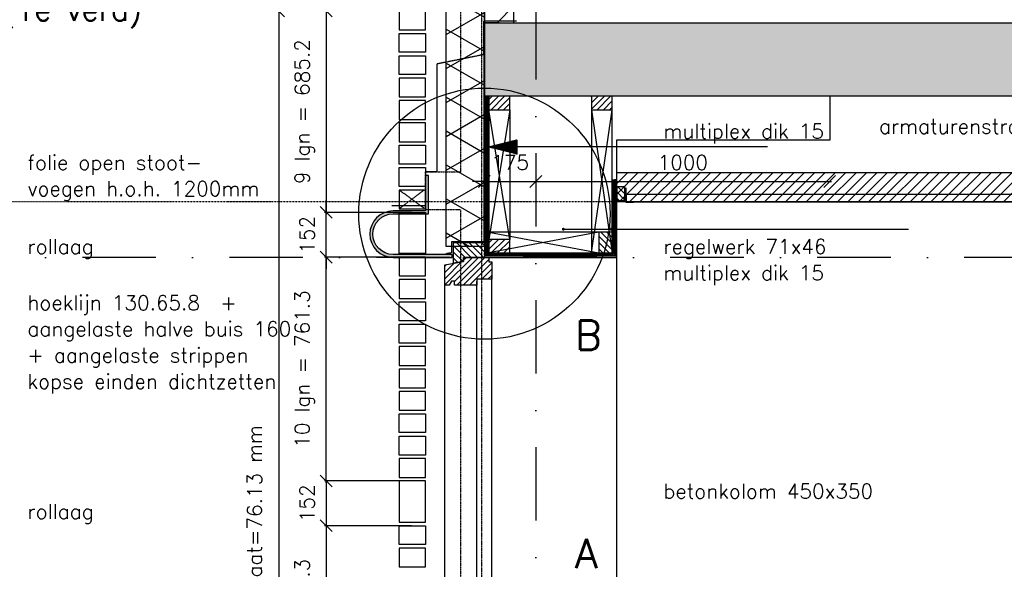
# Model space of a CAD drawing. Extents: x 145187 to 222247, y 87753 to 171871.
# Tile 9 of 36: x 150983 to 154333, y 93896 to 95766. Entities that reach past the tile are written whole.
import ezdxf

# ---------------------------------------------------------------- set-up
doc = ezdxf.new("R2010")
doc.units = 0
doc.header["$LTSCALE"] = 5
doc.header["$MEASUREMENT"] = 0
doc.header["$PDMODE"] = 3
doc.header["$PDSIZE"] = 0.1
for name, pattern in [('DASHDOT', [1, 0.5, -0.25, 0, -0.25]), ('DD1', [2.66667, 1.66667, -0.5, 0, -0.5]), ('HIDDEN', [0.375, 0.25, -0.125]), ('HIDDEN2', [0.1875, 0.125, -0.0625])]:
    doc.linetypes.add(name, pattern=pattern)
doc.layers.get('0').update_dxf_attribs({"linetype": 'CONTINUOUS'})
doc.layers.get('DEFPOINTS').update_dxf_attribs({"linetype": 'CONTINUOUS'})
for name, color, linetype in [('_DETAILNUMMERS', 4, 'CONTINUOUS'), ('_DETAILNUMMERSTEKST', 4, 'CONTINUOUS'), ('A--01A1_ACEER', 1, 'CONTINUOUS'), ('A--A21--_F--3-', 9, 'CONTINUOUS'), ('A--A21--_F-23-', 9, 'CONTINUOUS'), ('A--A22--_F123-', 9, 'CONTINUOUS'), ('A--A23--_F--3-', 9, 'CONTINUOUS'), ('A--A25--_F--3-', 9, 'CONTINUOUS'), ('A--A30--_F--3-', 9, 'CONTINUOUS'), ('A--A35--_F--3-', 9, 'CONTINUOUS'), ('A--L13DC4_VLOEREN', 4, 'HIDDEN'), ('A--L21--', 3, 'CONTINUOUS'), ('A--L21--_F--3-', 7, 'CONTINUOUS'), ('A--L21--_F-23-', 4, 'CONTINUOUS'), ('A--L21D1_BUITENWAND', 1, 'CONTINUOUS'), ('A--L21D4_BUITENWAND', 4, 'CONTINUOUS'), ('A--L21DC1_BUITENWAND', 1, 'HIDDEN'), ('A--L22--', 3, 'CONTINUOUS'), ('A--L22--_F--3-', 7, 'CONTINUOUS'), ('A--L25--', 7, 'CONTINUOUS'), ('A--L25--_F-23-', 7, 'CONTINUOUS'), ('A--L28--_F--3-', 1, 'CONTINUOUS'), ('A--L28D1_KONSTRUKTIES', 1, 'CONTINUOUS'), ('A--L28DC1_KONSTRUKTIES', 1, 'HIDDEN2'), ('A--L30--', 7, 'CONTINUOUS'), ('A--L30--_F123-', 7, 'CONTINUOUS'), ('A--L31--', 2, 'CONTINUOUS'), ('A--L31--_F--3-', 7, 'CONTINUOUS'), ('A--L31A1_BUITENKOZIJN', 1, 'CONTINUOUS'), ('A--L31D1_BUITENKOZIJN', 1, 'CONTINUOUS'), ('A--L35-D2-_PLAFONDS', 2, 'CONTINUOUS'), ('A--L35-D4-_PLAFONDS', 4, 'CONTINUOUS'), ('A--L35D1_PLAFONDS', 1, 'CONTINUOUS'), ('A--M$1A-_F123-', 1, 'CONTINUOUS'), ('A--M01A1_MAATVOERING', 1, 'CONTINUOUS'), ('A--M01B1_HOOGTE_MAATV', 1, 'CONTINUOUS'), ('A--T$1A-_F123_20', 1, 'CONTINUOUS'), ('A--T01A-25_TEKST', 2, 'CONTINUOUS'), ('A--T01B2_HOOGTE_MAATV', 2, 'CONTINUOUS'), ('A--T01B3_HOOGTE_MAATV', 3, 'CONTINUOUS'), ('STRAMIEN', 8, 'DD1'), ('X--LR---_CP', 7, 'CONTINUOUS')]:
    doc.layers.add(name, color=color, linetype=linetype)
doc.styles.add('HIEMSTRA', font='romans.shx')
doc.styles.add('HOOGTEXT', font='ROMANS.shx', dxfattribs={"height": 2.5})
doc.dimstyles.get("Standard").update_dxf_attribs({"dimscale": 50, "dimtxt": 2.5, "dimasz": 2, "dimexe": 0.3, "dimexo": 0.3, "dimgap": 2, "dimtad": 1, "dimdec": 0, "dimzin": 0, "dimdsep": 46, "dimtxsty": 'HIEMSTRA', "dimblk1": 'OBLIQUE', "dimblk2": 'OBLIQUE', "dimsah": 1, "dimcen": 0.09, "dimdle": 0.3, "dimclrd": 1, "dimclre": 1, "dimclrt": 2, "dimadec": 0, "dimazin": 0, "dimtfac": 1, "dimtdec": 4, "dimtix": 1, "dimtmove": 2, "dimatfit": 3, "dimldrblk": 'OBLIQUE', "dimfxl": 0, "dimtvp": 625, "dimtolj": 1, "dimtzin": 0, "dimarcsym": 0})
pattern_1 = [(45, (0, 0), (-10.6066, 10.6066), [])]

# ---------------------------------------------------------------- blocks, each defined once
blk = doc.blocks.new('HOOGTEP')
at = {"layer": 'A--M01A1_MAATVOERING'}
for p, q in [((0, 0), (0.624, 2.33)), ((0.624, 2.33), (8.794, 2.33)), ((-2.415, 0.647), (0, 0))]:
    blk.add_line(p, q, dxfattribs=at)
at = {"layer": 'A--M01B1_HOOGTE_MAATV'}
blk.add_line((-1.379, 0), (0.911, 0), dxfattribs=at)
at = {"layer": 'A--T01B2_HOOGTE_MAATV', "style": 'HOOGTEXT', "flags": 4}
blk.add_attdef('TEKST', (1.84, -0.671), '', height=1.5, dxfattribs=at)
at = {"layer": 'A--T01B3_HOOGTE_MAATV', "style": 'HOOGTEXT', "flags": 4}
blk.add_attdef('HOOGTE', (1.673, 3.819), '', height=1.75, dxfattribs=at)
blk = doc.blocks.new('_OBLIQUE')
at = {"color": 0, "linetype": 'ByBlock'}
blk.add_line((-0.5, -0.5), (0.5, 0.5), dxfattribs=at)
blk = doc.blocks.new('*D42')
at = {"layer": 'A--M$1A-_F123-', "color": 1, "lineweight": -2}
for p, q in [((152564.2, 95240), (152564.2, 95209.6)), ((152739.3, 95240), (152739.3, 95209.6)), ((152564.2, 95215.6), (152524.2, 95215.6)), ((152564.2, 95215.6), (152739.3, 95215.6)), ((152739.3, 95215.6), (152779.3, 95215.6))]:
    blk.add_line(p, q, dxfattribs=at)
at = {"layer": 'DEFPOINTS', "color": 0}
for p in [(152564.2, 95246), (152739.3, 95246), (152739.3, 95215.6)]:
    blk.add_point(p, dxfattribs=at)
at = {"layer": 'A--M$1A-_F123-', "color": 1, "lineweight": -2, "xscale": 40, "yscale": 40, "zscale": 40}
blk.add_blockref('_OBLIQUE', (152564.2, 95215.6), dxfattribs=at)
at = {"layer": 'A--M$1A-_F123-', "color": 1, "lineweight": -2, "xscale": 40, "yscale": 40, "zscale": 40, "rotation": 180}
blk.add_blockref('_OBLIQUE', (152739.3, 95215.6), dxfattribs=at)
at = {"layer": 'A--M$1A-_F123-', "color": 2, "insert": (152651.7, 95280.6), "char_height": 50, "attachment_point": 5, "style": 'HIEMSTRA'}
blk.add_mtext('\\A1;175', dxfattribs=at)
blk = doc.blocks.new('*D43')
at = {"layer": 'A--M$1A-_F123-', "color": 1, "lineweight": -2}
blk.add_line((152733.3, 95215.6), (153745.3, 95215.6), dxfattribs=at)
at = {"layer": 'DEFPOINTS', "color": 0}
for p in [(152739.3, 95215.6), (153739.3, 95215.6), (153739.3, 95215.6)]:
    blk.add_point(p, dxfattribs=at)
at = {"layer": 'A--M$1A-_F123-', "color": 1, "lineweight": -2, "xscale": 40, "yscale": 40, "zscale": 40, "rotation": 180}
blk.add_blockref('_OBLIQUE', (152739.3, 95215.6), dxfattribs=at)
at = {"layer": 'A--M$1A-_F123-', "color": 1, "lineweight": -2, "xscale": 40, "yscale": 40, "zscale": 40}
blk.add_blockref('_OBLIQUE', (153739.3, 95215.6), dxfattribs=at)
at = {"layer": 'A--M$1A-_F123-', "color": 2, "insert": (153239.3, 95280.6), "char_height": 50, "attachment_point": 5, "style": 'HIEMSTRA'}
blk.add_mtext('\\A1;1000', dxfattribs=at)
blk = doc.blocks.new('Q020259-')
at = {"layer": 'A--A25--_F--3-'}
h = blk.add_hatch(dxfattribs=at)
h.set_pattern_fill('ALFALINE', color=256, scale=15, style=0, pattern_type=2)
h.set_pattern_definition(pattern_1)
h.paths.add_polyline_path([(0, 0), (0, 46), (28, 46), (28, 0)])
at = {"layer": 'A--L25--_F-23-', "color": 2, "linetype": 'Continuous'}
blk.add_lwpolyline([(0, 0), (0, 46), (28, 46), (28, 0)], close=True, dxfattribs=at)
at = {"layer": 'X--LR---_CP'}
for p in [(0, 0), (0, 0), (28, 0)]:
    blk.add_point(p, dxfattribs=at)
blk = doc.blocks.new('*U117')
at = {"layer": 'A--A22--_F123-', "linetype": 'Continuous'}
for p, q in [((-50, 805.5), (16.5, 872)), ((-50, 381.2), (50, 481.2)), ((-6.9, 0), (50, 57))]:
    blk.add_line(p, q, dxfattribs=at)
blk = doc.blocks.new('*U53')
at = {"layer": 'A--L22--_F--3-', "color": 4, "linetype": 'Continuous'}
for points in [[(0, 0), (-50, 0), (-50, 872), (0, 872)], [(0, 0), (50, 0), (50, 872), (0, 872)]]:
    blk.add_lwpolyline(points, dxfattribs=at).dxf.unprotected_set("ltscale", 0)
blk.add_blockref('*U117', (0, 0))
blk = doc.blocks.new('*D77')
at = {"layer": 'A--M$1A-_F123-', "color": 1, "lineweight": -2}
for p, q in [((152273.3, 94044.6), (152020, 94044.6)), ((152026, 94050.6), (152026, 93277.3)), ((152308, 93283.3), (152020, 93283.3))]:
    blk.add_line(p, q, dxfattribs=at)
at = {"layer": 'DEFPOINTS', "color": 0}
for p in [(152279.3, 94044.6), (152026, 93283.3), (152314, 93283.3)]:
    blk.add_point(p, dxfattribs=at)
at = {"layer": 'A--M$1A-_F123-', "color": 1, "lineweight": -2, "xscale": 40, "yscale": 40, "zscale": 40}
for p, rotation in [((152026, 94044.6), 90), ((152026, 93283.3), 270)]:
    blk.add_blockref('_OBLIQUE', p, dxfattribs=dict(at, rotation=rotation))
at = {"layer": 'A--M$1A-_F123-', "color": 2, "insert": (151952.7, 93664), "char_height": 50, "attachment_point": 5, "rotation": 90, "style": 'HIEMSTRA'}
blk.add_mtext('\\A1;10 lgn = 761.3', dxfattribs=at)
blk = doc.blocks.new('*D78')
at = {"layer": 'A--M$1A-_F123-', "color": 1, "lineweight": -2}
for p, q in [((152026, 94196.9), (152026, 94236.9)), ((152308, 94196.9), (152020, 94196.9)), ((152026, 94196.9), (152026, 94044.6)), ((152315.8, 94044.6), (152020, 94044.6)), ((152026, 94044.6), (152026, 94004.6))]:
    blk.add_line(p, q, dxfattribs=at)
at = {"layer": 'DEFPOINTS', "color": 0}
for p in [(152314, 94196.9), (152026, 94044.6), (152321.8, 94044.6)]:
    blk.add_point(p, dxfattribs=at)
at = {"layer": 'A--M$1A-_F123-', "color": 1, "lineweight": -2, "xscale": 40, "yscale": 40, "zscale": 40}
for p, rotation in [((152026, 94196.9), 270), ((152026, 94044.6), 90)]:
    blk.add_blockref('_OBLIQUE', p, dxfattribs=dict(at, rotation=rotation))
at = {"layer": 'A--M$1A-_F123-', "color": 2, "insert": (151961, 94120.8), "char_height": 50, "attachment_point": 5, "rotation": 90, "style": 'HIEMSTRA'}
blk.add_mtext('\\A1;152', dxfattribs=at)
blk = doc.blocks.new('*D79')
at = {"layer": 'A--M$1A-_F123-', "color": 1, "lineweight": -2}
for p, q in [((152308, 94958.2), (152020, 94958.2)), ((152026, 94190.9), (152026, 94964.2)), ((152273.3, 94196.9), (152020, 94196.9))]:
    blk.add_line(p, q, dxfattribs=at)
at = {"layer": 'DEFPOINTS', "color": 0}
for p in [(152026, 94958.2), (152314, 94958.2), (152279.3, 94196.9)]:
    blk.add_point(p, dxfattribs=at)
at = {"layer": 'A--M$1A-_F123-', "color": 1, "lineweight": -2, "xscale": 40, "yscale": 40, "zscale": 40}
for p, rotation in [((152026, 94958.2), 90), ((152026, 94196.9), 270)]:
    blk.add_blockref('_OBLIQUE', p, dxfattribs=dict(at, rotation=rotation))
at = {"layer": 'A--M$1A-_F123-', "color": 2, "insert": (151952.7, 94577.5), "char_height": 50, "attachment_point": 5, "rotation": 90, "style": 'HIEMSTRA'}
blk.add_mtext('\\A1;10 lgn = 761.3', dxfattribs=at)
blk = doc.blocks.new('*D80')
at = {"layer": 'A--M$1A-_F123-', "color": 1, "lineweight": -2}
for p, q in [((152026, 95110.4), (152026, 95150.4)), ((152315.8, 95110.4), (152020, 95110.4)), ((152026, 94958.2), (152026, 95110.4)), ((152308, 94958.2), (152020, 94958.2)), ((152026, 94958.2), (152026, 94918.2))]:
    blk.add_line(p, q, dxfattribs=at)
at = {"layer": 'DEFPOINTS', "color": 0}
for p in [(152026, 95110.4), (152321.8, 95110.4), (152314, 94958.2)]:
    blk.add_point(p, dxfattribs=at)
at = {"layer": 'A--M$1A-_F123-', "color": 1, "lineweight": -2, "xscale": 40, "yscale": 40, "zscale": 40}
for p, rotation in [((152026, 95110.4), 270), ((152026, 94958.2), 90)]:
    blk.add_blockref('_OBLIQUE', p, dxfattribs=dict(at, rotation=rotation))
at = {"layer": 'A--M$1A-_F123-', "color": 2, "insert": (151961, 95034.3), "char_height": 50, "attachment_point": 5, "rotation": 90, "style": 'HIEMSTRA'}
blk.add_mtext('\\A1;152', dxfattribs=at)
blk = doc.blocks.new('*D81')
at = {"layer": 'A--M$1A-_F123-', "color": 1, "lineweight": -2}
for p, q in [((152273.3, 95795.9), (152020, 95795.9)), ((152026, 95801.9), (152026, 95104.4)), ((152308, 95110.4), (152020, 95110.4))]:
    blk.add_line(p, q, dxfattribs=at)
at = {"layer": 'DEFPOINTS', "color": 0}
for p in [(152279.3, 95795.9, 0), (152026, 95110.4), (152314, 95110.4)]:
    blk.add_point(p, dxfattribs=at)
at = {"layer": 'A--M$1A-_F123-', "color": 1, "lineweight": -2, "xscale": 40, "yscale": 40, "zscale": 40}
for p, rotation in [((152026, 95795.9), 90), ((152026, 95110.4), 270)]:
    blk.add_blockref('_OBLIQUE', p, dxfattribs=dict(at, rotation=rotation))
at = {"layer": 'A--M$1A-_F123-', "color": 2, "insert": (151952.7, 95453.2), "char_height": 50, "attachment_point": 5, "rotation": 90, "style": 'HIEMSTRA'}
blk.add_mtext('\\A1;9 lgn = 685.2', dxfattribs=at)
blk = doc.blocks.new('*D85')
at = {"layer": 'A--M$1A-_F123-', "color": 1, "linetype": 'Continuous', "lineweight": -2}
for p, q in [((151864.4, 95801.9), (151864.4, 92211.5)), ((151858.4, 92217.5), (151858.4, 92217.5))]:
    blk.add_line(p, q, dxfattribs=at)
at = {"layer": 'DEFPOINTS', "color": 0, "linetype": 'Continuous'}
for p in [(151864.4, 95795.9, 0), (151864.4, 92217.5), (151864.4, 92217.5)]:
    blk.add_point(p, dxfattribs=at)
at = {"layer": 'A--M$1A-_F123-', "color": 1, "linetype": 'Continuous', "lineweight": -2, "xscale": 40, "yscale": 40, "zscale": 40}
for p, rotation in [((151864.4, 95795.9), 90), ((151864.4, 92217.5), 270)]:
    blk.add_blockref('_OBLIQUE', p, dxfattribs=dict(at, rotation=rotation))
at = {"layer": 'A--M$1A-_F123-', "color": 3, "linetype": 'Continuous', "insert": (151790.9, 94006.7), "char_height": 50, "attachment_point": 5, "rotation": 90, "style": 'HIEMSTRA'}
blk.add_mtext('\\A1;\\fRomanS|b0|i0|c0|p0;lagenmaat=76.13 mm', dxfattribs=at)
blk = doc.blocks.new('*U88')
at = {"layer": 'A--A21--_F-23-'}
h = blk.add_hatch(dxfattribs=at)
h.set_pattern_fill('ALFAISO', color=256, scale=100, angle=90, style=0, pattern_type=2)
h.set_pattern_definition([(150, (50, -3e-15), (-50, -86.6025), []), (210, (50, -3e-15), (50, -86.6025), [])])
h.paths.add_polyline_path([(0, 0), (-65, 0), (-65, 1497.6), (0, 1497.6), (65, 1497.6), (65, 0)])
at = {"layer": 'A--L21--_F--3-', "color": 3, "linetype": 'Continuous'}
for points in [[(0, 0), (-65, 0), (-65, 1497.6), (0, 1497.6)], [(0, 1497.6), (65, 1497.6), (65, 0), (0, 0)]]:
    blk.add_lwpolyline(points, dxfattribs=at)
blk = doc.blocks.new('KOZIJN_VB')
at = {"layer": 'A--A35--_F--3-'}
h = blk.add_hatch(dxfattribs=at)
h.set_pattern_fill('ALFALINE', color=256, scale=15, angle=90, style=0, pattern_type=2)
h.set_pattern_definition([(135, (571.291, -567.298), (-10.6066, -10.6066), [])])
h.paths.add_polyline_path([(-105, 50.9), (0, 50.9), (0, 0), (-71, 0), (-71, -14), (-105, -20.1)])
h = blk.add_hatch(dxfattribs=at)
h.set_pattern_fill('ALFALINE', color=256, scale=15, style=0, pattern_type=2)
h.set_pattern_definition([(45, (571.291, -567.298), (-10.6066, 10.6066), [])])
h.paths.add_polyline_path([(-135, -25.5), (-71, -14), (-71, 0), (15, 0), (15, -15), (25, -15), (25, -74), (-26, -74), (-26, -95), (-102, -95), (-102, -81), (-112, -81), (-120, -95), (-135, -95)])
at = {"layer": 'A--L31--_F--3-', "color": 2, "linetype": 'Continuous'}
for points in [[(-105, 50.9), (0, 50.9), (0, 0), (-71, 0), (-71, -14), (-105, -20.1), (-105, 50.9)], [(-135, -25.5), (-71, -14), (-71, 0), (15, 0), (15, -15), (25, -15), (25, -74), (-26, -74), (-26, -95), (-102, -95), (-102, -95), (-102, -81), (-112, -81), (-120, -95), (-135, -95)]]:
    blk.add_lwpolyline(points, close=True, dxfattribs=at)
at = {"layer": 'X--LR---_CP', "color": 1}
blk.add_point((0, 0), dxfattribs=at)
blk = doc.blocks.new('*U111')
at = {"layer": 'A--A30--_F--3-', "linetype": 'Continuous'}
for p, q in [((438.4, 4), (0, 4)), ((442.4, 0), (0, 0)), ((446.4, -4), (0, -4))]:
    blk.add_line(p, q, dxfattribs=at)
blk = doc.blocks.new('*U109')
at = {"layer": 'A--L30--_F123-', "color": 1, "linetype": 'Continuous'}
for points in [[(0, 0), (0, 7.5), (434.9, 7.5), (434.9, 7.5)], [(0, 0), (0, -7.5), (449.9, -7.5), (449.9, -7.5)]]:
    blk.add_lwpolyline(points, dxfattribs=at).dxf.unprotected_set("ltscale", 0)
blk.add_blockref('*U111', (0, 0))
blk = doc.blocks.new('*U112')
at = {"layer": 'A--A30--_F--3-', "linetype": 'Continuous'}
for p, q in [((-4, 256.6), (-4, 4)), ((0, 256.6), (0, 0)), ((4, 256.6), (4, -4))]:
    blk.add_line(p, q, dxfattribs=at)
blk = doc.blocks.new('*U110')
at = {"layer": 'A--L30--_F123-', "color": 1, "linetype": 'Continuous'}
for points in [[(-7.5, 7.5), (-7.5, 7.5), (-7.5, 256.6), (0, 256.6)], [(7.5, -7.5), (7.5, -7.5), (7.5, 256.6), (0, 256.6)]]:
    blk.add_lwpolyline(points, dxfattribs=at).dxf.unprotected_set("ltscale", 0)
blk.add_blockref('*U112', (0, 0))
blk = doc.blocks.new('*U114')
at = {"layer": 'A--A30--_F--3-', "linetype": 'Continuous'}
for p, q in [((-4, -533.4), (-4, 0)), ((0, -533.4), (0, 0)), ((4, -533.4), (4, 0))]:
    blk.add_line(p, q, dxfattribs=at)
blk = doc.blocks.new('*U113')
at = {"layer": 'A--L30--_F123-', "color": 1, "linetype": 'Continuous'}
for points in [[(0, 0), (-7.5, 0), (-7.5, -533.4), (0, -533.4)], [(0, 0), (7.5, 0), (7.5, -533.4), (0, -533.4)]]:
    blk.add_lwpolyline(points, dxfattribs=at).dxf.unprotected_set("ltscale", 0)
blk.add_blockref('*U114', (0, 0))
blk = doc.blocks.new('Q027002-')
at = {"layer": 'A--A21--_F--3-'}
h = blk.add_hatch(dxfattribs=at)
h.set_pattern_fill('ALFALINE', color=9, scale=15, style=0, pattern_type=2)
h.set_pattern_definition(pattern_1)
h.paths.add_polyline_path([(0, 0), (71, 0), (71, 46), (0, 46)])
at = {"layer": 'A--L21--_F-23-', "color": 2, "linetype": 'Continuous'}
blk.add_lwpolyline([(0, 0), (71, 0), (71, 46), (0, 46)], close=True, dxfattribs=at)
at = {"layer": 'X--LR---_CP', "linetype": 'Continuous'}
blk.add_point((0, 0), dxfattribs=at)
blk = doc.blocks.new('peiltje')
at = {"layer": 'A--T01A-25_TEKST'}
h = blk.add_hatch(dxfattribs=at)
h.set_pattern_fill('ANSI31', color=256, style=0)
h.set_pattern_definition([(45, (-152579.26553, -95332.97776), (-0.08838834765, 0.08838834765), [])])
h.paths.add_polyline_path([(96, -24), (0, 0), (96, 24)])
blk.add_line((947.6, 0), (0, 0), dxfattribs=at)

msp = doc.modelspace()

# ---------------------------------------------------------------- hatches: boundary and pattern name
at = {"layer": 'A--01A1_ACEER', "linetype": 'Continuous'}
h = msp.add_hatch(dxfattribs=at)
h.set_pattern_fill('ANSI31', color=256, scale=200, style=0)
h.paths.add_polyline_path([(158729.9, 95145.9), (153014.3, 95145.9), (153014.3, 95245.9), (158729.9, 95245.9)])
at = {"layer": 'A--A23--_F--3-'}
h = msp.add_hatch(dxfattribs=at)
h.set_pattern_fill('ALFABET', color=256, scale=20, angle=1, style=0, pattern_type=2)
h.set_pattern_definition([(134, (235101.89, 0), (86.32078, 83.359), []), (129, (235101.89, 0), (-143.64922, -10.04493), [15, -165]), (184, (235101.9, 0), (30.37155, 149.9312), [12, -132]), (78.5486, (235089.92, -0.84), (-113.27778, 139.88618), [12.74804, -140.22842]), (132.8158, (235102.59, 40), (-213.99344, -29.37358), [22.5, -247.5]), (82.3644, (235084.76, 37.55), (-183.50393, 198.05632), [19.12206, -210.3426]), (187.8158, (235102.6, 40), (-183.50378, 198.05647), [18, -198]), (158, (235082.42, 30.34), (-120.76856, -78.42802), [15, -165]), (213, (235082.42, 30.34), (-46.12453, 145.8572), [12, -132]), (107.5486, (235072.36, 23.81), (-166.89315, 67.42906), [12.74804, -140.22842]), (141.5, (235101.893, 0), (-1.26964, 66.611074), [0, -130.4, 0, -134, 0, -132.5]), (171.5, (235101.89, 0), (-51.229207, 79.788568), [0, -76.4, 0, -127.4, 0, -50.5]), (211.5, (235146.486, -0.78), (-106.826954, -2.64699), [0, -50, 0, -156, 0, -207]), (221.5, (235166.48, -1.13), (-116.270055, 22.05355), [0, -65, 0, -103.6, 0, -147]), (221.5, (235166.48, -1.13), (-116.270055, 22.05355), [0, -65, 0, -103.6, 0, -147])])
h.paths.add_polyline_path([(160664.3, 95505.9), (152564.2, 95505.9), (152564.3, 95755.9), (160664.3, 95755.9)])
at = {"layer": 'A--L21--_F-23-', "linetype": 'Continuous'}
h = msp.add_hatch(color=256, dxfattribs=at)
edge = h.paths.add_edge_path()
edge.add_arc((152253.5, 95036.5), 79, 90, 270)
edge.add_line((152253.5, 94957.5), (152454.3, 94957.5))
edge.add_line((152454.3, 94957.5), (152454.3, 94967.5))
edge.add_line((152454.3, 94967.5), (152253.5, 94967.5))
edge.add_arc((152253.5, 95036.5), 69, 90, 270, ccw=False)
edge.add_line((152253.5, 95105.5), (152263.5, 95105.5))
edge.add_line((152263.5, 95105.5), (152374.3, 95105.5))
edge.add_line((152374.3, 95105.5), (152374.3, 95235.5))
edge.add_line((152374.3, 95235.5), (152366.3, 95235.5))
edge.add_arc((152366.3, 95233.5), 2, 90, 180)
edge.add_line((152364.3, 95233.5), (152364.3, 95119))
edge.add_arc((152360.8, 95119), 3.5, -90, 0, ccw=False)
edge.add_line((152360.8, 95115.5), (152253.5, 95115.5))

# ---------------------------------------------------------------- linework, layer by layer
at = {"layer": '_DETAILNUMMERS'}
msp.add_circle((152564.3, 95106.1), 427.3, dxfattribs=at)
at = {"layer": 'A--L13DC4_VLOEREN'}
for points in [[(152673.8, 95761.3), (152560.8, 95761.3), (152560.8, 95647), (152402.2, 95615.3), (152402.2, 95248.9), (152364.3, 95248.9), (152364.3, 95132.9), (152249.5, 95132.9)], [(152631.5, 95761.3), (152562.2, 95761.3), (152562.1, 95009.9), (152452.3, 95009.9), (152452.3, 94972.6), (152432.4, 94969.6)]]:
    msp.add_lwpolyline(points, dxfattribs=at)
at = {"layer": 'A--L21--_F-23-', "linetype": 'Continuous'}
msp.add_lwpolyline([(160664.3, 95505.9), (152564.2, 95505.9), (152564.3, 95755.9), (160664.3, 95755.9)], close=True, dxfattribs=at)
at = {"layer": 'A--L21D1_BUITENWAND'}
for points in [[(152364.3, 94970.2), (152274.3, 94970.2), (152274.3, 95110.4), (152364.3, 95110.4)], [(152364.3, 94970.2), (152274.3, 94970.2), (152274.3, 95110.4), (152364.3, 95110.4)], [(152364.3, 94958.2), (152274.3, 94958.2), (152274.3, 94894.1), (152364.3, 94894.1)], [(152364.3, 94882.1), (152274.3, 94882.1), (152274.3, 94817.9), (152364.3, 94817.9)], [(152364.3, 94741.8), (152274.3, 94741.8), (152274.3, 94805.9), (152364.3, 94805.9)], [(152364.3, 94665.7), (152274.3, 94665.7), (152274.3, 94729.8), (152364.3, 94729.8)], [(152364.3, 94653.7), (152274.3, 94653.7), (152274.3, 94589.5), (152364.3, 94589.5)], [(152364.3, 94577.5), (152274.3, 94577.5), (152274.3, 94513.4), (152364.3, 94513.4)], [(152364.3, 94501.4), (152274.3, 94501.4), (152274.3, 94437.3), (152364.3, 94437.3)], [(152364.3, 94361.1), (152274.3, 94361.1), (152274.3, 94425.3), (152364.3, 94425.3)], [(152364.3, 94285), (152274.3, 94285), (152274.3, 94349.1), (152364.3, 94349.1)], [(152364.3, 94273), (152274.3, 94273), (152274.3, 94208.9), (152364.3, 94208.9)], [(152364.3, 94196.9), (152274.3, 94196.9), (152274.3, 94056.6), (152364.3, 94056.6)], [(152364.3, 94196.9), (152274.3, 94196.9), (152274.3, 94056.6), (152364.3, 94056.6)], [(152364.3, 93980.5), (152274.3, 93980.5), (152274.3, 94044.6), (152364.3, 94044.6)], [(152364.3, 93968.5), (152274.3, 93968.5), (152274.3, 93904.4), (152364.3, 93904.4)]]:
    msp.add_lwpolyline(points, close=True, dxfattribs=at)
at = {"layer": 'A--L21D4_BUITENWAND'}
for points in [[(152364.3, 95795.6), (152274.3, 95795.6), (152274.3, 95731.5), (152364.3, 95731.5)], [(152364.3, 95655.4), (152274.3, 95655.4), (152274.3, 95719.5), (152364.3, 95719.5)], [(152364.3, 95579.2), (152274.3, 95579.2), (152274.3, 95643.4), (152364.3, 95643.4)], [(152364.3, 95567.2), (152274.3, 95567.2), (152274.3, 95503.1), (152364.3, 95503.1)], [(152364.3, 95491.1), (152274.3, 95491.1), (152274.3, 95427), (152364.3, 95427)], [(152364.3, 95415), (152274.3, 95415), (152274.3, 95350.8), (152364.3, 95350.8)], [(152364.3, 95274.7), (152274.3, 95274.7), (152274.3, 95338.8), (152364.3, 95338.8)], [(152364.3, 95198.6), (152274.3, 95198.6), (152274.3, 95262.7), (152364.3, 95262.7)], [(152364.3, 95186.6), (152274.3, 95186.6), (152274.3, 95122.4), (152364.3, 95122.4)]]:
    msp.add_lwpolyline(points, close=True, dxfattribs=at)
at = {"layer": 'A--L21DC1_BUITENWAND'}
for p, q in [((152359.3, 95124.4), (152274.3, 95186.6)), ((152274.3, 95123.6), (152359.3, 95186.6))]:
    msp.add_line(p, q, dxfattribs=at)
at = {"layer": 'A--L28--_F--3-', "color": 4, "linetype": 'Continuous'}
msp.add_lwpolyline([(152253.5, 95115.5), (152253.5, 95115.5, 1), (152253.5, 94957.5), (152454.3, 94957.5), (152454.3, 94967.5), (152253.5, 94967.5, -1), (152253.5, 95105.5), (152263.5, 95105.5), (152374.3, 95105.5), (152374.3, 95235.5), (152366.3, 95235.5, 0.414214), (152364.3, 95233.5), (152364.3, 95119, -0.414214), (152360.8, 95115.5)], format="xyb", close=True, dxfattribs=at)
at = {"layer": 'A--L28D1_KONSTRUKTIES'}
msp.add_lwpolyline([(153739.3, 95506), (153739.3, 95356), (153014.2, 95356), (153014.2, 92446)], dxfattribs=at)
at = {"layer": 'A--L28DC1_KONSTRUKTIES'}
for points in [[(152554.2, 99985.9), (152554.2, 91947.5), (152484.2, 92003.6), (152484.2, 93141.9), (152394.2, 93141.9), (152394.2, 93126.1), (152484.2, 93126.1)], [(152484.2, 93141.9), (152394.2, 93141.9), (152394.2, 93126.1), (152484.2, 93126.1), (152484.2, 95118.9), (152364.2, 95118.9), (152364.2, 95248.9), (152484.2, 95248.9), (152484.2, 96482.8)]]:
    msp.add_lwpolyline(points, dxfattribs=at)
at = {"layer": 'A--L31A1_BUITENKOZIJN'}
for p, q in [((152429.3, 93392.3), (152429.3, 94875.9)), ((152538.3, 93409), (152538.3, 94875.9)), ((152589.3, 93425.9), (152589.3, 94896.9))]:
    msp.add_line(p, q, dxfattribs=at)
at = {"layer": 'A--L31D1_BUITENKOZIJN'}
for p, q in [((152650.3, 95018.5), (152579.3, 95459.9)), ((152650.3, 95459.9), (152579.3, 95018.5)), ((152650.3, 95459.9), (152650.3, 95018.5)), ((152928.2, 95459.9), (152928.2, 94972.5)), ((152928.2, 94972.5), (152999.2, 95459.9)), ((152928.2, 95459.9), (152999.2, 94972.5)), ((152999.2, 95221.5), (152999.2, 95464.9)), ((152953.2, 95043.5), (152579.3, 95043.5)), ((152579.3, 95043.5), (152953.2, 94972.5)), ((152953.2, 95043.5), (152579.3, 94972.5))]:
    msp.add_line(p, q, dxfattribs=at)
at = {"layer": 'A--L35-D2-_PLAFONDS'}
msp.add_lwpolyline([(157339.3, 95170.9), (153046.5, 95170.9), (153046.5, 95145.9), (157339.3, 95145.9)], dxfattribs=at)
at = {"layer": 'A--L35-D4-_PLAFONDS'}
for p, q in [((153046.5, 95143.9), (153046.5, 95193.9)), ((153071.5, 95143.9), (153046.5, 95143.9))]:
    msp.add_line(p, q, dxfattribs=at)
at = {"layer": 'A--L35D1_PLAFONDS', "linetype": 'Continuous'}
msp.add_lwpolyline([(158729.9, 95145.9), (153014.3, 95145.9), (153014.3, 95245.9), (158729.9, 95245.9)], close=True, dxfattribs=at)
at = {"layer": 'A--T$1A-_F123_20', "const_width": 4.75}
for points in [[(152835.5, 95053.2, -1), (152830.3, 95053.2, -1)], [(152998.3, 95053.2, -1), (152993.1, 95053.2, -1)], [(153010.8, 95053.2, -1), (153005.6, 95053.2, -1)]]:
    msp.add_lwpolyline(points, format="xyb", close=True, dxfattribs=at)
at = {"layer": 'A--T01A-25_TEKST'}
msp.add_line((152830.4, 95053.2), (154006.6, 95053.2), dxfattribs=at)
at = {"layer": 'STRAMIEN', "linetype": 'DASHDOT', "ltscale": 100}
for p, q in [((152739.3, 110315), (152739.3, 90172.2)), ((160948.3, 94957.5), (150148.7, 94957.5))]:
    msp.add_line(p, q, dxfattribs=at)
at = {"layer": 'STRAMIEN', "linetype": 'DASHDOT'}
msp.add_line((160948.3, 95145.9), (150148.7, 95145.9), dxfattribs=at)

# ---------------------------------------------------------------- block references
ref = msp.add_blockref('HOOGTEP', (150314.3, 95795.9), dxfattribs=dict(xscale=-50, yscale=50, zscale=50))
ref.add_attrib('TEKST', 'b.k. afgewerkte vloer (1e verd)', (149811.6, 95762.3), dxfattribs={"layer": 'A--T01B2_HOOGTE_MAATV', "height": 75, "style": 'HOOGTEXT', "flags": 4})
ref.add_attrib('HOOGTE', '3350+P', (149818.1, 95986.9), dxfattribs={"layer": 'A--T01B3_HOOGTE_MAATV', "height": 87.5, "style": 'HOOGTEXT', "flags": 4})
at = {"layer": 'A--01A1_ACEER'}
msp.add_blockref('peiltje', (152579.3, 95333), dxfattribs=at)
at = {"layer": 'A--L21--', "linetype": 'Continuous'}
msp.add_blockref('*U88', (152499.1, 94995), dxfattribs=at)
at = {"layer": 'A--L21--'}
for p in [(152579.3, 95459.9), (152579.3, 94972.5)]:
    msp.add_blockref('Q027002-', p, dxfattribs=at)
for p, rotation in [((152999.2, 95505.9), 180), ((152999.2, 94972.5), 90)]:
    msp.add_blockref('Q027002-', p, dxfattribs=dict(at, rotation=rotation))
at = {"layer": 'A--L22--'}
msp.add_blockref('*U53', (152614.2, 95755.9), dxfattribs=at)
at = {"layer": 'A--L25--', "xscale": -1}
msp.add_blockref('Q020259-', (153042.3, 95150.9), dxfattribs=at)
at = {"layer": 'A--L30--'}
for name, p in [('*U113', (152571.8, 95505.9)), ('*U110', (153006.7, 94965)), ('*U109', (152564.3, 94965))]:
    msp.add_blockref(name, p, dxfattribs=at)
at = {"layer": 'A--L31--'}
msp.add_blockref('KOZIJN_VB', (152564.3, 94957.5), dxfattribs=at)

# ---------------------------------------------------------------- texts
at = {"layer": '_DETAILNUMMERSTEKST', "style": 'HIEMSTRA'}
for s, p in [('B', (152872.7, 94642.8)), ('A', (152872.7, 93900))]:
    msp.add_text(s, height=100, dxfattribs=at).set_placement(p)
at = {"layer": 'A--01A1_ACEER', "linetype": 'Continuous', "style": 'HIEMSTRA'}
msp.add_text('armaturenstrook 100mm vanaf o.k. plafond', height=50, dxfattribs=at).set_placement((153906.7, 95378.3))
at = {"layer": 'A--T01A-25_TEKST', "style": 'HIEMSTRA'}
for s, p in [('multiplex dik 15', (153173.1, 95361.8)), ('folie open stoot-', (151009.5, 95255.4)), ('voegen h.o.h. 1200mm', (151009.5, 95166.2)), ('rollaag', (151009.5, 94969.1)), ('regelwerk 71x46', (153173.1, 94969.1)), ('multiplex dik 15', (153173.1, 94879.9)), ('hoeklijn 130.65.8  + ', (151009.5, 94778.2)), ('aangelaste halve buis 160', (151009.5, 94689)), ('+ aangelaste strippen', (151009.5, 94599.7)), ('kopse einden dichtzetten', (151009.5, 94510.5)), ('betonkolom 450x350', (153173.1, 94136.7)), ('rollaag', (151009.5, 94067.6))]:
    msp.add_text(s, height=50, dxfattribs=at).set_placement(p)

# ---------------------------------------------------------------- dimensions: what is measured, and where the dimension line sits
at = {"layer": 'A--M$1A-_F123-', "linetype": 'Continuous'}
dim = msp.add_linear_dim(base=(151864.4, 92217.5), p1=(151864.4, 95795.9, 0), p2=(151864.4, 92217.5), angle=90, text='\\fRomanS|b0|i0|c0|p0;lagenmaat=76.13 mm', dimstyle='Standard', override={"dimscale": 20, "dimclrt": 3}, dxfattribs=at)
dim.commit()
dim.dimension.update_dxf_attribs({"geometry": '*D85', "text_midpoint": (151790.9, 94006.7)})
at = {"layer": 'A--M$1A-_F123-'}
for base, p1, p2, text, picture, middle in [((152026, 95110.4), (152279.3, 95795.9, 0), (152314, 95110.4), '9 lgn = 685.2', '*D81', (151952.7, 95453.2)), ((152026, 94958.2), (152279.3, 94196.9), (152314, 94958.2), '10 lgn = 761.3', '*D79', (151952.7, 94577.5)), ((152026, 93283.3), (152279.3, 94044.6), (152314, 93283.3), '10 lgn = 761.3', '*D77', (151952.7, 93664))]:
    dim = msp.add_linear_dim(base=base, p1=p1, p2=p2, angle=270, text=text, dimstyle='Standard', override={"dimscale": 20}, dxfattribs=at)
    dim.commit()
    dim.dimension.update_dxf_attribs({"geometry": picture, "text_midpoint": middle})
for base, p1, p2, picture, middle in [((152739.3, 95215.6), (152564.2, 95246), (152739.3, 95246), '*D42', (152651.7, 95280.6)), ((153739.3, 95215.6), (152739.3, 95215.6), (153739.3, 95215.6), '*D43', (153239.3, 95280.6))]:
    dim = msp.add_linear_dim(base=base, p1=p1, p2=p2, dimstyle='Standard', override={"dimscale": 20}, dxfattribs=at)
    dim.commit()
    dim.dimension.update_dxf_attribs({"geometry": picture, "text_midpoint": middle})
for base, p1, p2, picture, middle in [((152026, 95110.4), (152314, 94958.2), (152321.8, 95110.4), '*D80', (151961, 95034.3)), ((152026, 94044.6), (152314, 94196.9), (152321.8, 94044.6), '*D78', (151961, 94120.8))]:
    dim = msp.add_linear_dim(base=base, p1=p1, p2=p2, angle=270, dimstyle='Standard', override={"dimscale": 20}, dxfattribs=at)
    dim.commit()
    dim.dimension.update_dxf_attribs({"geometry": picture, "text_midpoint": middle})

doc.saveas('drawing.dxf')
